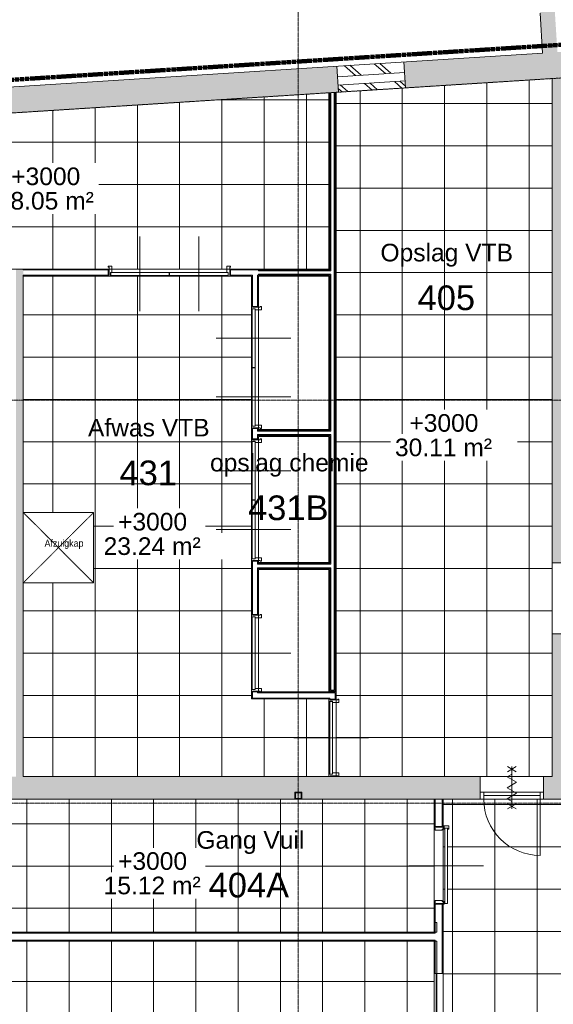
# Model space of a CAD drawing. Header units: millimetres. Extents: x 1158 to 98602, y 910 to 113498.
# Tile 15 of 30: x 46925 to 54502, y 73278 to 87254. Entities that reach past the tile are written whole.
import ezdxf

# ---------------------------------------------------------------- set-up
doc = ezdxf.new("R2010")
doc.units = ezdxf.units.MM
for name, pattern in [('Afbreeklijn', [9, 5, -2, 0, -2]), ('ARC Dash', [4, 2, -2]), ('ARC Grid Line', [22.225, 12.7, -3.175, 3.175, -3.175])]:
    doc.linetypes.add(name, pattern=pattern)
for name, color, linetype, lineweight in [('A--A2__Ruwbouw', 8, 'Continuous', 9), ('A--A45__Plafondafwerkingen', 8, 'Continuous', 15), ('A--L$01A__Algemeen', 7, 'Continuous', 9), ('A--L$07A__Stramien', 1, 'Continuous', 13), ('A--L22__Binnenwanden', 2, 'Continuous', 9), ('A--L28__Hoofddraagconstructies', 3, 'Continuous', 9), ('A--L3__Afbouw', 2, 'Continuous', 9), ('A--L45__Plafondafwerkingen', 1, 'Continuous', 9), ('A--L82__LosseGebruikersInvent', 1, 'Continuous', 9), ('A--LD30__DetailPenMiddel', 3, 'Continuous', 9), ('A--LR9__AlgVoorz', 7, 'Continuous', 9), ('A--T$01A__Algemeen', 1, 'Continuous', 9), ('A--T45__Plafondafwerkingen', 1, 'Continuous', 13), ('A--TR9__AlgVoorz', 1, 'Continuous', 13)]:
    doc.layers.add(name, color=color, linetype=linetype, lineweight=lineweight)
doc.styles.add('Arial', font='arial.ttf', dxfattribs={"height": 350})
doc.styles.add('Arial_1', font='arial.ttf', dxfattribs={"height": 250})
doc.styles.add('Arial_3', font='arial.ttf', dxfattribs={"width": 0.9, "height": 100})
pattern_1 = [(138.645, (51927.46, 86255.28), (198.22, 225.19), []), (138.645, (51787.57, 88450.83), (198.215, 225.19), [])]

# ---------------------------------------------------------------- blocks, each defined once
blk = doc.blocks.new('32_DO_WB_vo deur enkel2 - vo 2-2241165-DO-Begane grond - nieuwe situatie - plafond')
at = {"layer": 'A--L$01A__Algemeen'}
for p, q in [((57, 227), (183, 300)), ((57, 300), (183, 227)), ((120, -300), (120, 300)), ((120, -300), (120, 300)), ((120, -300), (120, 300)), ((52, 156), (120, 195)), ((187, 78), (52, 156)), ((52, 0), (187, 78)), ((187, -78), (52, 0)), ((52, -156), (187, -78)), ((120, -195), (52, -156)), ((57, -227), (183, -300)), ((57, -300), (183, -227)), ((520, -160), (520, -960))]:
    blk.add_line(p, q, dxfattribs=at)
blk.add_arc((520, -160), 800, 180, 270, dxfattribs=at)
at = {"layer": 'A--L3__Afbouw'}
for p, q in [((-280, -60), (-330, -60)), ((-330, -60), (-330, -160)), ((-280, -60), (-280, -160)), ((520, -60), (-280, -60)), ((-280, -110), (-280, -160)), ((-280, -110), (520, -110)), ((520, -160), (520, -60)), ((520, -60), (570, -60)), ((520, -160), (520, -110)), ((570, -60), (570, -160)), ((-330, -160), (-280, -160)), ((-280, -160), (520, -160)), ((570, -160), (520, -160))]:
    blk.add_line(p, q, dxfattribs=at)
blk = doc.blocks.new('28_11_ARC_stalen_kolom - SHS100x10-2062905-DO-Begane grond - nieuwe situatie - plafond')
at = {"layer": 'A--L28__Hoofddraagconstructies'}
h = blk.add_hatch(color=9, dxfattribs=at)
h.paths.add_polyline_path([(-50, -50), (50, -50), (50, 50), (-50, 50)])
h.paths.add_polyline_path([(-40, -40), (-40, 40), (40, 40), (40, -40)])
for p, q in [((-50, 50), (50, 50)), ((-50, -50), (-50, 50)), ((40, 40), (-40, 40)), ((-40, 40), (-40, -40)), ((40, -40), (40, 40)), ((50, 50), (50, -50)), ((50, -50), (-50, -50)), ((-40, -40), (40, -40))]:
    blk.add_line(p, q, dxfattribs=at)
blk = doc.blocks.new('32_WI_WB_fixed glass - Ontwerpraam-2667134-DO-Begane grond - nieuwe situatie - plafond')
at = {"layer": 'A--L3__Afbouw'}
for p, q in [((-600, 63), (-600, -37)), ((600, 63), (-600, 63)), ((600, 63), (600, -37)), ((-600, -37), (600, -37))]:
    blk.add_line(p, q, dxfattribs=at)
blk = doc.blocks.new('83_FU_FB_Afzuigkap - 1000x1000-2449466-DO-Begane grond - nieuwe situatie - plafond')
at = {"layer": 'A--L82__LosseGebruikersInvent', "linetype": 'ARC Dash'}
for p, q in [((-500, -500), (500, 500)), ((-500, 500), (500, -500)), ((-500, -500), (-500, 500)), ((-500, 500), (500, 500)), ((500, 500), (500, -500)), ((500, -500), (-500, -500))]:
    blk.add_line(p, q, dxfattribs=at)
blk = doc.blocks.new('N_frame_border_rebate_single_brickmold_2sided - jamb_border-2542699-DO-Begane grond - nieuwe situatie - plafond')
at = {"layer": 'A--L$01A__Algemeen', "lineweight": 15}
for p, q in [((-33, -52), (-33, 0)), ((-33, 0), (0, 0)), ((0, 0), (0, -15)), ((-50, -140), (-50, -52)), ((-50, -52), (-33, -52)), ((0, -15), (-10, -15)), ((-10, -15), (-10, -125)), ((-10, -125), (0, -125)), ((0, -125), (0, -140)), ((0, -140), (-50, -140))]:
    blk.add_line(p, q, dxfattribs=at)
blk = doc.blocks.new('N_frame_border_rebate_single_brickmold_2sided - jamb_border-2542700-DO-Begane grond - nieuwe situatie - plafond')
at = {"layer": 'A--L$01A__Algemeen', "lineweight": 15}
for p, q in [((-50, 52), (-50, 140)), ((-50, 140), (0, 140)), ((0, 140), (0, 125)), ((-33, 52), (-50, 52)), ((-33, 0), (-33, 52)), ((0, 0), (-33, 0)), ((0, 125), (-10, 125)), ((-10, 125), (-10, 15)), ((-10, 15), (0, 15)), ((0, 15), (0, 0))]:
    blk.add_line(p, q, dxfattribs=at)
blk = doc.blocks.new('N_door_leaf_single_generic - N_door_leaf_single_generic-2543966-DO-Begane grond - nieuwe situatie - plafond')
at = {"layer": 'A--L3__Afbouw', "lineweight": 15}
for p, q in [((-515, 0), (-515, 40)), ((-515, 40), (515, 40)), ((515, 0), (-515, 0)), ((515, 40), (515, 0))]:
    blk.add_line(p, q, dxfattribs=at)
blk = doc.blocks.new('N_door_leaf_single_generic - N_door_leaf_single_generic-2661563-DO-Begane grond - nieuwe situatie - plafond')
at = {"layer": 'A--L3__Afbouw', "lineweight": 15}
for p, q in [((-415, 0), (-415, 40)), ((-415, 40), (415, 40)), ((415, 0), (-415, 0)), ((415, 40), (415, 0))]:
    blk.add_line(p, q, dxfattribs=at)
blk = doc.blocks.new('N_door_leaf_single_generic - N_door_leaf_single_generic-2661583-DO-Begane grond - nieuwe situatie - plafond')
at = {"layer": 'A--L3__Afbouw', "lineweight": 15}
for p, q in [((-415, 0), (-415, 40)), ((-415, 40), (415, 40)), ((415, 0), (-415, 0)), ((415, 40), (415, 0))]:
    blk.add_line(p, q, dxfattribs=at)
blk = doc.blocks.new('N_frame_border_rebate_single_brickmold_2sided - jamb_border-2661367-DO-Begane grond - nieuwe situatie - plafond')
at = {"layer": 'A--L$01A__Algemeen', "lineweight": 15}
for p, q in [((-35, -28), (-35, 0)), ((-35, 0), (0, 0)), ((0, 0), (0, -15)), ((-50, -130), (-50, -28)), ((-50, -28), (-35, -28)), ((0, -130), (-50, -130)), ((0, -15), (-10, -15)), ((-10, -15), (-10, -115)), ((-10, -115), (0, -115)), ((0, -115), (0, -130))]:
    blk.add_line(p, q, dxfattribs=at)
blk = doc.blocks.new('N_frame_border_rebate_single_brickmold_2sided - jamb_border-2661368-DO-Begane grond - nieuwe situatie - plafond')
at = {"layer": 'A--L$01A__Algemeen', "lineweight": 15}
for p, q in [((-50, 28), (-50, 130)), ((-50, 130), (0, 130)), ((-35, 28), (-50, 28)), ((-35, 0), (-35, 28)), ((0, 0), (-35, 0)), ((0, 115), (-10, 115)), ((-10, 115), (-10, 15)), ((-10, 15), (0, 15)), ((0, 130), (0, 115)), ((0, 15), (0, 0))]:
    blk.add_line(p, q, dxfattribs=at)
blk = doc.blocks.new('N_door_leaf_single_generic - N_door_leaf_single_generic-2661369-DO-Begane grond - nieuwe situatie - plafond')
at = {"layer": 'A--L3__Afbouw', "lineweight": 15}
for p, q in [((-535, 40), (535, 40)), ((-535, 0), (-535, 40)), ((535, 0), (-535, 0)), ((535, 40), (535, 0))]:
    blk.add_line(p, q, dxfattribs=at)
blk = doc.blocks.new('N_frame_border_sliding_door - jamb_border-2661388-DO-Begane grond - nieuwe situatie - plafond')
at = {"layer": 'A--L$01A__Algemeen', "lineweight": 15}
for p, q in [((-11, -15), (-11, 0)), ((-11, 0), (0, 0)), ((0, 0), (0, -83)), ((-46, -17.5), (-46, -15)), ((-46, -15), (-11, -15)), ((-31, -17.5), (-46, -17.5)), ((-46, -83), (-46, -67.5)), ((-46, -67.5), (-31, -67.5)), ((0, -83), (-46, -83)), ((-31, -67.5), (-31, -17.5))]:
    blk.add_line(p, q, dxfattribs=at)

msp = doc.modelspace()

# ---------------------------------------------------------------- hatches: boundary and pattern name
at = {"layer": 'A--A2__Ruwbouw'}
h = msp.add_hatch(color=10, dxfattribs=at)
h.paths.add_polyline_path([(43277.6, 85704.1), (51451.5, 86225), (51428, 86594.2), (43277.6, 86074.9)])
h.paths.add_polyline_path([(52403.4, 86285.6), (54695.6, 86431.7), (54672.7, 86800.9), (52379.9, 86654.9), (52397, 86385.4)])
h.paths.add_polyline_path([(71530.6, 87504.3), (73067.3, 87602.2), (73414.1, 87995.1), (71507.1, 87873.6)])
for points in [[(54351.1, 86780.5), (54560.7, 86793.8), (54519.2, 87445.5), (54296.2, 87641.9), (54315.1, 87345.4)], [(46974.6, 76511.4), (46974.6, 83714.4), (46874.6, 83714.4), (46874.6, 76511.4)]]:
    msp.add_hatch(color=10, dxfattribs=at).paths.add_polyline_path(points)
h = msp.add_hatch(dxfattribs=at)
h.set_pattern_fill('FP_26', color=256, angle=-37.70857, style=0, pattern_type=2)
h.set_pattern_definition(pattern_1)
h.paths.add_polyline_path([(51437.6, 86444.5), (52389.4, 86505.2), (52379.9, 86654.9), (51428, 86594.2)])
h = msp.add_hatch(dxfattribs=at)
h.set_pattern_fill('FP_26', color=256, angle=-37.70857, style=0, pattern_type=2)
h.set_pattern_definition(pattern_1)
h.paths.add_polyline_path([(51451.5, 86225), (52403.4, 86285.6), (52397, 86385.4), (51445.2, 86324.8)])
h = msp.add_hatch(color=10, dxfattribs=at)
h.paths.add_polyline_path([(54485.6, 76511.4), (54695.6, 76511.4), (54695.6, 78536.4), (54485.6, 78536.4), (54485.6, 77105.6)])
h.paths.add_polyline_path([(54485.6, 79546.4), (54695.6, 79546.4), (54695.6, 86431.7), (54485.6, 86418.3), (54485.6, 86203.7)])
h = msp.add_hatch(color=10, dxfattribs=at)
h.paths.add_polyline_path([(58504.6, 76191.4), (58504.6, 76511.4), (54364.1, 76511.4), (54364.1, 76191.4), (56830.6, 76191.4), (56830.6, 76291.4), (56930.6, 76291.4), (56930.6, 76191.4)])
h.paths.add_polyline_path([(75036.6, 76191.4), (75036.6, 76511.4), (73946.6, 76511.4), (73946.6, 76191.4), (74845.6, 76191.4), (74845.6, 76291.4), (74945.6, 76291.4), (74945.6, 76191.4)])
h.paths.add_polyline_path([(59404.6, 76191.4), (62830.6, 76193.2), (62830.6, 76291.4), (62930.6, 76291.4), (62930.6, 76191.4), (68830.6, 76196.3), (68830.6, 76291.4), (68930.6, 76291.4), (68930.6, 76191.4), (73046.6, 76191.4), (73046.6, 76511.4), (70271.6, 76511.4), (70271.6, 76196.4), (69171.6, 76201.4), (69171.6, 76511.4), (59404.6, 76511.4)])
h.paths.add_polyline_path([(53464.1, 76191.4), (53464.1, 76511.4), (46474.6, 76511.4), (46474.6, 76191.4), (50830.6, 76191.4), (50830.6, 76291.4), (50930.6, 76291.4), (50930.6, 76191.4), (52937.6, 76191.4)])
h.paths.add_polyline_path([(45574.6, 76191.4), (45574.6, 76511.4), (44815.6, 76511.4), (44815.6, 76291.4), (44915.6, 76291.4), (44915.6, 76191.4)])
h.paths.add_polyline_path([(56920.6, 76201.4), (56920.6, 76281.4), (56840.6, 76281.4), (56840.6, 76201.4)])
h.paths.add_polyline_path([(50840.6, 76201.4), (50920.6, 76201.4), (50920.6, 76281.4), (50840.6, 76281.4)])
h.paths.add_polyline_path([(62920.6, 76201.4), (62920.6, 76281.4), (62840.6, 76281.4), (62840.6, 76201.4)])
h.paths.add_polyline_path([(74855.6, 76201.4), (74935.6, 76201.4), (74935.6, 76281.4), (74855.6, 76281.4)])
h.paths.add_polyline_path([(44839.3, 76201.4), (44905.6, 76201.4), (44905.6, 76281.4), (44825.6, 76281.4), (44825.6, 76201.4)])
h.paths.add_polyline_path([(68840.6, 76201.4), (68920.6, 76204.5), (68920.6, 76281.4), (68840.6, 76281.4), (68840.6, 76207.1)])
at = {"layer": 'A--A45__Plafondafwerkingen'}
h = msp.add_hatch(dxfattribs=at)
h.set_pattern_fill('FP_22', color=254, style=0, pattern_type=2)
h.set_pattern_definition([(90, (52957.26, 81262.94), (600, -4e-14), []), (0, (52957.26, 81262.94), (0, -600), [])])
h.paths.add_polyline_path([(51456.5, 76511.4), (54485.6, 76511.4), (54485.6, 86418.3), (51416.5, 86216.4), (51416.5, 77601.4), (51441.5, 77601.4), (51456.5, 77611.4), (51456.5, 77561.4), (51416.5, 77561.4), (51416.5, 76561.4), (51456.5, 76561.4)])
h.paths.add_polyline_path([(51456.5, 76511.4), (51441.5, 76521.4), (51416.5, 76521.4), (51416.5, 76511.4), (51441.5, 76511.4)])
h = msp.add_hatch(dxfattribs=at)
h.set_pattern_fill('FP_21', color=254, style=0, pattern_type=2)
h.set_pattern_definition([(0, (47395.6, 84314.44), (0, -600), []), (270, (47395.6, 84314.44), (-600, -4e-14), [])])
h.paths.add_polyline_path([(48183.1, 83714.4), (48193.1, 83714.4), (48193.1, 83739.4), (48188.4, 83754.4), (48233.1, 83754.4), (48233.1, 83714.4), (49868.1, 83716), (49868.1, 83754.4), (49918.1, 83754.4), (49908.1, 83739.4), (49908.1, 83714.4), (51316.5, 83714.4), (51316.5, 86216.4), (43277.6, 85704.1), (43282.6, 83714.4), (44330.6, 83714.4), (44330.6, 83739.4), (44325.9, 83754.4), (44370.6, 83754.4), (44370.6, 83714.4), (46005.6, 83714.4), (46005.6, 83754.4), (46055.6, 83754.4), (46045.6, 83739.4), (46045.6, 83714.4), (46974.6, 83714.4)])
h = msp.add_hatch(dxfattribs=at)
h.set_pattern_fill('FP_23', color=254, style=0, pattern_type=2)
h.set_pattern_definition([(90, (48595.6, 80062.94), (600, -4e-14), []), (0, (48595.6, 80062.94), (0, -600), [])])
h.paths.add_polyline_path([(49827, 76511.4), (51316.5, 76511.4), (51316.5, 77612.3), (50216.5, 77612.3), (50216.5, 83614.4), (46974.6, 83614.4), (46974.6, 80259), (47974.6, 80259), (47974.6, 79259), (46974.6, 79259), (46974.6, 76511.4)])
h = msp.add_hatch(dxfattribs=at)
h.set_pattern_fill('FP_19', color=254, style=0, pattern_type=2)
h.set_pattern_definition([(0, (48826.6, 75239.94), (0, -600), []), (270, (48826.6, 75239.94), (-600, -4e-14), [])])
h.paths.add_polyline_path([(44911.9, 74300.9), (52812.6, 74300.9), (52812.6, 76191.4), (44815.6, 76191.4), (44815.6, 75823.4), (44845.6, 75823.4), (44845.6, 74607.5), (44815.6, 74607.5), (44815.6, 74300.9), (44845.6, 74300.9)])
h = msp.add_hatch(dxfattribs=at)
h.set_pattern_fill('FP_28', color=254, style=0, pattern_type=2)
h.set_pattern_definition([(0, (61470.86, 67711.44), (0, -600), []), (270, (61470.86, 67711.44), (-600, -4e-14), [])])
h.paths.add_polyline_path([(71186.6, 66040.9), (71201.6, 66030.9), (71201.6, 66040.9)])
h.paths.add_polyline_path([(71072, 74595.1), (71072, 74505.1), (71027, 74505.1), (71027, 74595.1), (71065, 74595.1)])
h.paths.add_polyline_path([(71072, 75495.1), (71027, 75495.1), (71027, 75585.1), (71072, 75585.1), (71072, 75500.1)])
h.paths.add_polyline_path([(49737.6, 59341.4), (56661.6, 59341.4), (56665.6, 64541.4), (56830.6, 64541.4), (56830.6, 64641.4), (56930.6, 64641.4), (56930.6, 64541.4), (62829.3, 64541.4), (62829.3, 64641.4), (62929.3, 64641.4), (62929.3, 64541.4), (68830.6, 64541.4), (68830.6, 64641.4), (68930.6, 64641.4), (68930.6, 64541.4), (71201.6, 64541.4), (71201.2, 64950.7), (71186.6, 64940.9), (71186.6, 64990.9), (71201.6, 64990.9), (71201.6, 65990.9), (71186.6, 65990.9), (71186.6, 66040.9), (68675, 66040.9), (68675, 66165.9), (69804.1, 66165.9), (69804.1, 70510.4), (68804.1, 70510.4), (68804.1, 71510.4), (69804.1, 71510.4), (69804.1, 73863.4), (68679.3, 73867.8), (68687.5, 73875.9), (68675, 73876.1), (68675, 73975.9), (68687.5, 73975.9), (68675, 73988.4), (69989, 73988.5), (69984.4, 74003.4), (70029.1, 74003.4), (70029.1, 73988.4), (71029.1, 73988.4), (71029.1, 74003.4), (71077, 74003.4), (71075.3, 75370.4), (71065, 75370.2), (71065, 74610.1), (71017, 74590.1), (71017, 74575.1), (70987, 74575.1), (70987, 75370.5), (70927, 75376.8), (70927, 75385.1), (70907, 75405.1), (70927, 75433.4), (70927, 75439.8), (70987, 75439.8), (70989, 75515.1), (71017, 75515.1), (71017, 75495.1), (71065, 75480.1), (71065, 75439.8), (71077, 75440.7), (71077, 76191.4), (65341, 76191.4), (65341, 74991.4), (61501, 74991.4), (61501, 76191.4), (52937.6, 76184.6), (52937.9, 75790.2), (52952.6, 75799.9), (52952.6, 75764.9), (52937.6, 75764.9), (52937.6, 74734.9), (52952.6, 74734.9), (52952.6, 74699.9), (52937.6, 74709.9), (52938.6, 69990.6), (52952.6, 69999.9), (52952.6, 69964.9), (52937.6, 69964.9), (52937.6, 68934.9), (52952.6, 68934.9), (52952.6, 68899.9), (52937.6, 68909.9), (52937.6, 64279.6), (48223.1, 64279.6), (48223.1, 59341.4), (49527.6, 59341.4)])
h.paths.add_polyline_path([(68840.6, 64551.4), (68920.6, 64551.4), (68920.6, 64631.4), (68840.6, 64631.4)])
h.paths.add_polyline_path([(56840.6, 64551.4), (56920.6, 64551.4), (56920.6, 64631.4), (56840.6, 64631.4), (56840.6, 64573.1)])
h.paths.add_polyline_path([(62919.3, 64551.4), (62919.3, 64631.4), (62839.3, 64631.4), (62839.3, 64551.4)])
h.paths.add_polyline_path([(67475, 66040.9), (66350, 66040.9), (66350, 66165.9), (67350, 66165.9), (67350, 73863.4), (66397.5, 73863.4), (66397.5, 73988.4), (67475, 73988.4), (67475, 66053.4)])
h.paths.add_polyline_path([(61034.9, 66040.9), (57499, 66040.9), (57499, 66165.9), (59032.5, 66165.9), (59032.5, 67465.9), (63409.7, 67465.9), (63409.7, 66165.9), (65150, 66165.9), (65150, 66040.9), (64770.9, 66040.9)])
h.paths.add_polyline_path([(57651.5, 68338.4), (57651.5, 71538.4), (60251.5, 71538.4), (60251.5, 68338.4)])
h.paths.add_polyline_path([(62033.6, 68470.4), (62033.6, 71670.4), (64633.6, 71670.4), (64633.6, 68470.4)])
h.paths.add_polyline_path([(52960.1, 68907.9), (52960.1, 69977.9), (53000.1, 69977.9), (53000.1, 68907.9)])
h.paths.add_polyline_path([(53020.6, 69964.9), (53000.1, 69979.9), (52955.1, 69979.9), (52952.6, 69999.9), (52937.6, 70010.9), (53020.6, 70010.9), (53020.6, 69999.9)])
h.paths.add_polyline_path([(64770.9, 72661.6), (61977.6, 72661.6), (61977.6, 73863.4), (61847.4, 73863.4), (61859.9, 73875.9), (61847.4, 73875.9), (61847.4, 73975.9), (61859.9, 73975.9), (61847.4, 73988.4), (65197.5, 73988.4), (65197.5, 73863.4), (64977.6, 73863.4), (64977.6, 72661.6)])
h.paths.add_polyline_path([(71069.1, 73988.4), (71077, 73988.4), (71077, 74000.3)])
h.paths.add_polyline_path([(53000.1, 74707.9), (52960.1, 74709.9), (52960.1, 75777.9), (53000.1, 75777.9), (53000.1, 74831.1)])
h.paths.add_polyline_path([(53020.6, 75764.9), (53000.1, 75779.9), (52955.1, 75779.9), (52952.6, 75799.9), (52937.6, 75810.9), (53020.6, 75810.9), (53020.6, 75799.9)])
h = msp.add_hatch(dxfattribs=at)
h.set_pattern_fill('FP_18', color=254, style=0, pattern_type=2)
h.set_pattern_definition([(0, (48826.6, 69403.44), (0, -600), []), (270, (48826.6, 69403.44), (-600, -4e-14), [])])
h.paths.add_polyline_path([(49848.1, 67623.4), (49853.1, 67668.4), (49938.1, 67668.4), (49938.1, 67623.4), (49853.1, 67623.4)])
h.paths.add_polyline_path([(52788.6, 67618.4), (52812.6, 67618.4), (52812.6, 74175.9), (46568, 74175.9), (46574.6, 74165.9), (46541.6, 74165.9), (46539.6, 74175.9), (45507.6, 74175.9), (45507.6, 74165.9), (45474.6, 74165.9), (45474.6, 74175.9), (44815.6, 74175.9), (44815.6, 73814.4), (44845.6, 73814.4), (44845.6, 72598.5), (44815.6, 72598.5), (44815.6, 71818.4), (44845.6, 71818.4), (44845.6, 70602.5), (44815.6, 70602.5), (44815.6, 70321.4), (44915.6, 70321.4), (44915.6, 70221.4), (44815.6, 70221.4), (44817.8, 67618.4), (49723.4, 67618.4), (49723.2, 67630.4), (48963.1, 67630.4), (48943.1, 67678.4), (48928.1, 67678.4), (48928.1, 67708.4), (49723.5, 67708.4), (49729.8, 67768.4), (49738.1, 67768.4), (49758.1, 67788.4), (49786.4, 67768.4), (49792.8, 67768.4), (49792.8, 67708.4), (49868.1, 67706.4), (49868.1, 67678.4), (49848.1, 67678.4), (49827, 67630.4), (49792.8, 67630.4), (49793.7, 67618.4), (49938.1, 67618.4)])
h.paths.add_polyline_path([(48948.1, 67623.4), (48858.1, 67623.4), (48858.1, 67668.4), (48948.1, 67668.4), (48948.1, 67630.4)])
h.paths.add_polyline_path([(44825.6, 70231.4), (44905.6, 70231.4), (44905.6, 70311.4), (44825.6, 70311.4)])

# ---------------------------------------------------------------- linework, layer by layer
at = {"layer": 'A--L$07A__Stramien', "linetype": 'ARC Grid Line'}
for p, q in [((50880.6, 95686.5), (50880.6, 40299.5)), ((84798, 88349.7), (39730.3, 85478.1)), ((84886.3, 81851.4), (39730.3, 81851.4)), ((84886.3, 76131.4), (39730.3, 76131.4))]:
    msp.add_line(p, q, dxfattribs=at)
at = {"layer": 'A--L22__Binnenwanden', "lineweight": 15}
for p, q in [((54351.1, 86780.5), (54315.1, 87345.4)), ((43277.6, 86074.9), (54351.1, 86780.5)), ((51437.6, 86444.5), (52389.4, 86505.2)), ((51445.2, 86324.8), (52397, 86385.4)), ((54485.6, 86418.3), (51451.5, 86225)), ((54485.6, 76511.4), (54485.6, 86418.3)), ((51451.5, 86225), (43277.6, 85704.1)), ((51316.5, 83714.4), (51316.5, 86216.4)), ((51329, 86217.1), (51329, 83701.9)), ((51341.5, 86217.9), (51341.5, 83689.4)), ((51391.5, 86221.1), (51391.5, 77737.3)), ((51404, 86221.9), (51404, 77724.8)), ((51416.5, 86222.7), (51416.5, 77611.4)), ((46055.6, 83714.4), (48183.1, 83714.4)), ((46974.6, 83714.4), (46974.6, 83701.9)), ((48183.1, 83701.9), (46974.6, 83701.9)), ((46974.6, 83626.9), (46974.6, 76511.4)), ((48183.1, 83626.9), (46974.6, 83626.9)), ((48183.1, 83614.4), (46974.6, 83614.4)), ((48183.1, 83714.4), (48183.1, 83614.4)), ((49918.1, 83714.4), (51316.5, 83714.4)), ((49918.1, 83614.4), (49918.1, 83714.4)), ((51329, 83701.9), (49918.1, 83701.9)), ((50229, 83626.9), (49918.1, 83626.9)), ((50216.5, 83614.4), (49918.1, 83614.4)), ((50216.5, 83184.2), (50216.5, 83614.4)), ((50229, 83184.2), (50229, 83626.9)), ((50304, 83184.2), (50304, 83626.9)), ((51329, 83626.9), (50304, 83626.9)), ((50316.5, 83689.4), (50316.5, 83701.9)), ((51341.5, 83689.4), (50316.5, 83689.4)), ((50316.5, 83626.9), (50316.5, 83639.4)), ((51341.5, 83639.4), (50316.5, 83639.4)), ((50316.5, 83614.4), (50316.5, 83184.2)), ((51316.5, 83614.4), (50316.5, 83614.4)), ((51316.5, 81438.7), (51316.5, 83614.4)), ((51329, 83626.9), (51329, 81426.2)), ((51341.5, 83639.4), (51341.5, 81413.7)), ((50316.5, 83184.2), (50216.5, 83184.2)), ((50216.5, 81302.1), (50216.5, 81449.2)), ((50216.5, 81449.2), (50316.5, 81449.2)), ((50229, 81302.1), (50229, 81449.2)), ((50304, 81449.2), (50304, 81413.7)), ((50304, 81426.2), (51329, 81426.2)), ((50304, 81413.7), (51341.5, 81413.7)), ((50304, 81302.1), (50304, 81363.7)), ((50304, 81363.7), (51341.5, 81363.7)), ((50304, 81351.2), (51329, 81351.2)), ((50316.5, 81449.2), (50316.5, 81438.7)), ((50316.5, 81438.7), (51316.5, 81438.7)), ((51329, 81351.2), (51329, 79537.9)), ((51341.5, 81363.7), (51341.5, 79525.4)), ((50316.5, 81302.1), (50216.5, 81302.1)), ((50316.5, 81338.7), (50316.5, 81302.1)), ((51316.5, 81338.7), (50316.5, 81338.7)), ((51316.5, 79550.4), (51316.5, 81338.7)), ((50216.5, 78812.3), (50216.5, 79567.1)), ((50216.5, 79567.1), (50316.5, 79567.1)), ((50229, 78812.3), (50229, 79567.1)), ((50304, 79525.4), (50304, 79567.1)), ((50304, 79537.9), (51329, 79537.9)), ((50304, 79525.4), (51341.5, 79525.4)), ((50316.5, 79567.1), (50316.5, 79550.4)), ((50316.5, 79550.4), (51316.5, 79550.4)), ((50304, 78812.3), (50304, 79475.4)), ((50304, 79475.4), (51341.5, 79475.4)), ((50304, 79462.9), (51329, 79462.9)), ((50316.5, 79450.4), (50316.5, 78812.3)), ((51316.5, 79450.4), (50316.5, 79450.4)), ((51316.5, 77712.3), (51316.5, 79450.4)), ((51329, 79462.9), (51329, 77724.8)), ((51341.5, 79475.4), (51341.5, 77737.3)), ((50316.5, 78812.3), (50216.5, 78812.3)), ((50216.5, 77712.3), (51416.5, 77712.3)), ((50216.5, 77612.3), (50216.5, 77712.3)), ((50229, 77712.3), (50229, 77624.8)), ((50304, 77712.3), (50304, 77699.8)), ((51404, 77724.8), (51329, 77724.8)), ((51391.5, 77737.3), (51341.5, 77737.3)), ((51316.5, 77612.3), (50216.5, 77612.3)), ((51329, 77624.8), (50229, 77624.8)), ((51404, 77699.8), (50304, 77699.8)), ((51316.5, 77611.4), (51316.5, 77612.3)), ((51416.5, 77611.4), (51316.5, 77611.4)), ((51329, 77611.4), (51329, 77624.8)), ((51404, 77699.8), (51404, 77611.4)), ((46974.6, 76511.4), (53464.1, 76511.4)), ((53464.1, 76511.4), (53464.1, 76291.4)), ((54364.1, 76291.4), (54364.1, 76511.4)), ((54364.1, 76511.4), (54485.6, 76511.4)), ((50830.6, 76191.4), (46474.6, 76191.4)), ((53464.1, 76191.4), (50930.6, 76191.4)), ((52812.6, 75799.9), (52812.6, 76191.4)), ((52825.1, 76191.4), (52825.1, 75799.9)), ((52925.1, 76191.4), (52925.1, 75799.9)), ((52937.6, 76191.4), (52937.6, 75799.9)), ((56830.6, 76191.4), (54364.1, 76191.4)), ((52937.6, 75799.9), (52812.6, 75799.9)), ((52812.6, 74300.9), (52812.6, 74699.9)), ((52812.6, 74699.9), (52937.6, 74699.9)), ((52825.1, 74699.9), (52825.1, 74288.4)), ((52925.1, 74699.9), (52925.1, 73714.9)), ((52937.6, 74699.9), (52937.6, 73714.9)), ((46574.6, 74300.9), (52812.6, 74300.9)), ((52825.1, 74288.4), (46574.6, 74288.4)), ((52825.1, 74188.4), (46574.6, 74188.4)), ((52825.1, 74175.9), (46574.6, 74175.9)), ((52812.6, 73714.9), (52812.6, 74175.9)), ((52825.1, 74188.4), (52825.1, 73714.9)), ((52837.6, 73714.9), (52812.6, 73714.9))]:
    msp.add_line(p, q, dxfattribs=at)
at = {"layer": 'A--L22__Binnenwanden'}
for p, q in [((52403.4, 86285.6), (52379.9, 86654.9)), ((52379.9, 86654.9), (52403.4, 86285.6)), ((51451.5, 86225), (51428, 86594.2)), ((51451.5, 86225), (51451.5, 86225)), ((48193.1, 83714.4), (48183.1, 83714.4)), ((48216.1, 83614.4), (49885.1, 83614.4)), ((49868.1, 83714.4), (48233.1, 83714.4)), ((49918.1, 83714.4), (49908.1, 83714.4)), ((50316.5, 83174.2), (50316.5, 83184.2)), ((50216.5, 83151.2), (50216.5, 81482.2)), ((50316.5, 81499.2), (50316.5, 83134.2)), ((50316.5, 81449.2), (50316.5, 81459.2)), ((50216.5, 81269.1), (50216.5, 79600.1)), ((50316.5, 81292.1), (50316.5, 81302.1)), ((50316.5, 79617.1), (50316.5, 81252.1)), ((50316.5, 79567.1), (50316.5, 79577.1)), ((54695.6, 79546.4), (54485.6, 79546.4)), ((50216.5, 78779.3), (50216.5, 77745.3)), ((50316.5, 78802.3), (50316.5, 78812.3)), ((50316.5, 77762.3), (50316.5, 78762.3)), ((54485.6, 78536.4), (54695.6, 78536.4)), ((50316.5, 77712.3), (50316.5, 77722.3)), ((51316.5, 77578.4), (51316.5, 76544.4)), ((51416.5, 77601.4), (51416.5, 77611.4)), ((51416.5, 76561.4), (51416.5, 77561.4)), ((51416.5, 76511.4), (51416.5, 76521.4)), ((54364.1, 76511.4), (53464.1, 76511.4)), ((52812.6, 75799.9), (52812.6, 74699.9)), ((52937.6, 75789.9), (52937.6, 75799.9)), ((52937.6, 74734.9), (52937.6, 75764.9)), ((52937.6, 74699.9), (52937.6, 74709.9)), ((52812.6, 73714.9), (52812.6, 70114.9))]:
    msp.add_line(p, q, dxfattribs=at)
at = {"layer": 'A--L45__Plafondafwerkingen'}
for p, q in [((47974.6, 80259), (46974.6, 80259)), ((47974.6, 79259), (47974.6, 80259)), ((46974.6, 79259), (47974.6, 79259))]:
    msp.add_line(p, q, dxfattribs=at)
at = {"layer": 'A--LD30__DetailPenMiddel', "linetype": 'Afbreeklijn', "lineweight": 100}
msp.add_line((42877.6, 86149.6), (54795.6, 86909), dxfattribs=at)
at = {"layer": 'A--LR9__AlgVoorz'}
for p, q in [((54351.1, 86780.5), (54315.1, 87345.4)), ((43115.8, 86064.6), (54351.1, 86780.5))]:
    msp.add_line(p, q, dxfattribs=at)
at = {"layer": 'A--LR9__AlgVoorz', "flags": 128}
for points in [[(54485.6, 76511.4), (54485.6, 86418.3), (51416.5, 86222.7), (51416.5, 83664.4), (51416.5, 81388.7), (51416.5, 79500.4), (51416.5, 77713.9), (51416.5, 77712.3), (51416.5, 77662.3), (51416.5, 76511.4)], [(43277.6, 85704.1), (43277.6, 83714.4), (46924.6, 83714.4), (50266.5, 83714.4), (50316.5, 83714.4), (50318.1, 83714.4), (51316.5, 83714.4), (51316.5, 86216.4)], [(46974.6, 80063.4), (46974.6, 76511.4), (51316.5, 76511.4), (51316.5, 77612.3), (51314.9, 77612.3), (50216.5, 77612.3), (50216.5, 79500.4), (50216.5, 81388.7), (50216.5, 83612.8), (50216.5, 83614.4), (46974.6, 83614.4)], [(50316.5, 83614.4), (50316.5, 81438.7), (51316.5, 81438.7), (51316.5, 83614.4)], [(50316.5, 81338.7), (50316.5, 79550.4), (51316.5, 79550.4), (51316.5, 81338.7)], [(50316.5, 77712.3), (51316.5, 77712.3), (51316.5, 79450.4), (50316.5, 79450.4)], [(52812.6, 76191.4), (44815.6, 76191.4), (44815.6, 74300.9), (52847.6, 74300.9), (52847.6, 74438.4), (52812.6, 74438.4)], [(44815.6, 74175.9), (44815.6, 67618.4), (48141.9, 67618.4), (48293.1, 67618.4), (52847.6, 67618.4), (52847.6, 74175.9)]]:
    msp.add_lwpolyline(points, close=True, dxfattribs=at)
msp.add_lwpolyline([(54883.4, 76191.4), (52937.6, 76191.4), (52937.6, 74438.4), (52937.6, 67618.4), (52937.6, 64279.6), (48223.1, 64279.6), (48223.1, 59341.4), (49466, 59341.4), (49527.6, 59341.4), (49602.6, 59341.4), (52827.6, 59341.4), (52887.6, 59341.4), (52939.2, 59341.4), (54987.6, 59341.4)], dxfattribs=at)
at = {"layer": 'A--T$01A__Algemeen', "lineweight": 13}
for p, q in [((48633.1, 84174.4), (48633.1, 83114.4)), ((49468.1, 84174.4), (49468.1, 83114.4)), ((50776.5, 82734.2), (49716.5, 82734.2)), ((50776.5, 81899.2), (49716.5, 81899.2)), ((50776.5, 80852.1), (49716.5, 80852.1)), ((50776.5, 80017.1), (49716.5, 80017.1)), ((50776.5, 78262.3), (49716.5, 78262.3)), ((51876.5, 77061.4), (50816.5, 77061.4)), ((52450.1, 75242.9), (53510.1, 75242.9))]:
    msp.add_line(p, q, dxfattribs=at)

# ---------------------------------------------------------------- block references
at = {"layer": 'A--L$01A__Algemeen'}
for name, p, rotation in [('N_frame_border_rebate_single_brickmold_2sided - jamb_border-2542699-DO-Begane grond - nieuwe situatie - plafond', (48183.1, 83614.4), 180), ('N_frame_border_rebate_single_brickmold_2sided - jamb_border-2542699-DO-Begane grond - nieuwe situatie - plafond', (50216.5, 83184.2), 89.99999999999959), ('N_frame_border_rebate_single_brickmold_2sided - jamb_border-2542700-DO-Begane grond - nieuwe situatie - plafond', (50216.5, 81449.2), 269.9999999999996), ('N_frame_border_rebate_single_brickmold_2sided - jamb_border-2542699-DO-Begane grond - nieuwe situatie - plafond', (50216.5, 81302.1), 89.99999999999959), ('N_frame_border_rebate_single_brickmold_2sided - jamb_border-2542700-DO-Begane grond - nieuwe situatie - plafond', (50216.5, 79567.1), 269.9999999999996), ('N_frame_border_rebate_single_brickmold_2sided - jamb_border-2542699-DO-Begane grond - nieuwe situatie - plafond', (50216.5, 78812.3), 89.99999999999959), ('N_frame_border_rebate_single_brickmold_2sided - jamb_border-2542700-DO-Begane grond - nieuwe situatie - plafond', (50216.5, 77712.3), 269.9999999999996), ('N_frame_border_rebate_single_brickmold_2sided - jamb_border-2542699-DO-Begane grond - nieuwe situatie - plafond', (51316.5, 77611.4), 89.9999999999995), ('N_frame_border_rebate_single_brickmold_2sided - jamb_border-2542700-DO-Begane grond - nieuwe situatie - plafond', (51316.5, 76511.4), 269.9999999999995), ('N_frame_border_rebate_single_brickmold_2sided - jamb_border-2661368-DO-Begane grond - nieuwe situatie - plafond', (52952.6, 75799.9), 89.99999999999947), ('N_frame_border_sliding_door - jamb_border-2661388-DO-Begane grond - nieuwe situatie - plafond', (52937.6, 75810.9), 89.99999999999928), ('N_frame_border_rebate_single_brickmold_2sided - jamb_border-2661367-DO-Begane grond - nieuwe situatie - plafond', (52952.6, 74699.9), 269.9999999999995)]:
    msp.add_blockref(name, p, dxfattribs=dict(at, rotation=rotation))
msp.add_blockref('N_frame_border_rebate_single_brickmold_2sided - jamb_border-2542700-DO-Begane grond - nieuwe situatie - plafond', (49918.1, 83614.4), dxfattribs=at)
at = {"layer": 'A--L28__Hoofddraagconstructies'}
msp.add_blockref('28_11_ARC_stalen_kolom - SHS100x10-2062905-DO-Begane grond - nieuwe situatie - plafond', (50880.6, 76241.4), dxfattribs=at)
at = {"layer": 'A--L3__Afbouw'}
for name, p, rotation in [('N_door_leaf_single_generic - N_door_leaf_single_generic-2661583-DO-Begane grond - nieuwe situatie - plafond', (48633.1, 83664.4), 180), ('N_door_leaf_single_generic - N_door_leaf_single_generic-2661563-DO-Begane grond - nieuwe situatie - plafond', (49468.1, 83664.4), 180), ('N_door_leaf_single_generic - N_door_leaf_single_generic-2661583-DO-Begane grond - nieuwe situatie - plafond', (50266.5, 82734.2), 90), ('N_door_leaf_single_generic - N_door_leaf_single_generic-2661563-DO-Begane grond - nieuwe situatie - plafond', (50266.5, 81899.2), 90), ('N_door_leaf_single_generic - N_door_leaf_single_generic-2661583-DO-Begane grond - nieuwe situatie - plafond', (50266.5, 80852.1), 90), ('N_door_leaf_single_generic - N_door_leaf_single_generic-2661563-DO-Begane grond - nieuwe situatie - plafond', (50266.5, 80017.1), 90), ('N_door_leaf_single_generic - N_door_leaf_single_generic-2543966-DO-Begane grond - nieuwe situatie - plafond', (50266.5, 78262.3), 90), ('N_door_leaf_single_generic - N_door_leaf_single_generic-2543966-DO-Begane grond - nieuwe situatie - plafond', (51366.5, 77061.4), 89.9999999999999), ('N_door_leaf_single_generic - N_door_leaf_single_generic-2661369-DO-Begane grond - nieuwe situatie - plafond', (52960.1, 75242.9), 269.9999999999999), ('32_WI_WB_fixed glass - Ontwerpraam-2667134-DO-Begane grond - nieuwe situatie - plafond', (52875.1, 73114.9), 269.9999999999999)]:
    msp.add_blockref(name, p, dxfattribs=dict(at, rotation=rotation))
msp.add_blockref('32_DO_WB_vo deur enkel2 - vo 2-2241165-DO-Begane grond - nieuwe situatie - plafond', (53794.1, 76351.4), dxfattribs=at)
at = {"layer": 'A--L82__LosseGebruikersInvent'}
msp.add_blockref('83_FU_FB_Afzuigkap - 1000x1000-2449466-DO-Begane grond - nieuwe situatie - plafond', (47474.6, 79759), dxfattribs=at)

# ---------------------------------------------------------------- texts
at = {"layer": 'A--T$01A__Algemeen', "lineweight": 13, "insert": (47277.8, 79872.4), "char_height": 100, "width": 634.936, "attachment_point": 1, "style": 'Arial_3'}
msp.add_mtext('Afzuigkap', dxfattribs=at)
at = {"layer": 'A--TR9__AlgVoorz', "attachment_point": 1}
for s, insert, char_height, width, style in [('Opslag VTB', (52047.6, 84073.2), 250, 2284.809, 'Arial_1'), ('405', (52575.5, 83481.5), 350, 1010.126, 'Arial'), ('Afwas VTB', (47894.1, 81588.2), 250, 2092.404, 'Arial_1'), ('opslag chemie', (49627.1, 81092.1), 250, 2717.721, 'Arial_1'), ('431', (48342.5, 80996.5), 350, 1010.126, 'Arial'), ('431B', (50168, 80500.4), 350, 1410.97, 'Arial'), ('Gang Vuil', (49434.2, 75736.3), 250, 1827.847, 'Arial_1'), ('404A', (49608.1, 75144.6), 350, 1410.97, 'Arial')]:
    msp.add_mtext(s, dxfattribs=dict(at, insert=insert, char_height=char_height, width=width, style=style))

# ---------------------------------------------------------------- next in the draw order: texts
at = {"layer": 'A--T45__Plafondafwerkingen', "color": 7, "char_height": 250, "width": 1675.527, "attachment_point": 1, "style": 'Arial_1', "bg_fill": 3, "box_fill_scale": 1.25, "bg_fill_color": 256, "bg_fill_true_color": 13158600, "bg_fill_transparency": 0}
for s, insert in [('18.05 m²', (46599.5, 84808.7)), ('30.11 m²', (52253.5, 81308.2)), ('23.24 m²', (48116.5, 79906.3)), ('15.12 m²', (48116.5, 75089.5))]:
    msp.add_mtext(s, dxfattribs=dict(at, insert=insert))

# ---------------------------------------------------------------- next in the draw order: texts
at = {"layer": 'A--T45__Plafondafwerkingen', "color": 7, "char_height": 250, "width": 1178.481, "attachment_point": 1, "style": 'Arial_1', "bg_fill": 3, "box_fill_scale": 1.25, "bg_fill_color": 256, "bg_fill_true_color": 13158600, "bg_fill_transparency": 0}
for insert in [(46804.5, 85155.6), (52458.5, 81655.1), (48321.5, 80253.2), (48321.5, 75436.4)]:
    msp.add_mtext('+3000', dxfattribs=dict(at, insert=insert))

doc.saveas('drawing.dxf')
